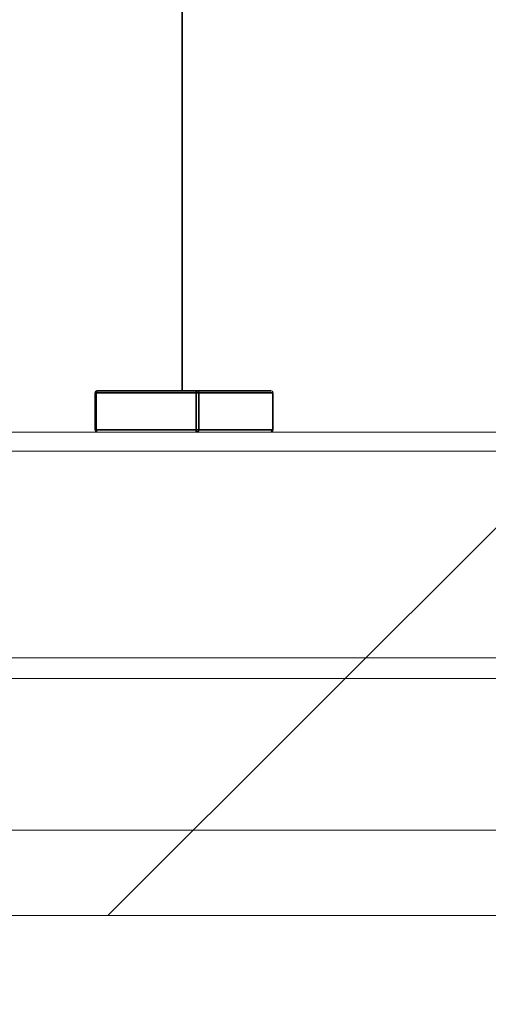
# Model space of a CAD drawing. Header units: millimetres. Extents: x 4 to 1188, y 1 to 840.
# Tile 223 of 256: x 682.086 to 682.539, y 417.617 to 418.569. Entities that reach past the tile are written whole.
import ezdxf

# ---------------------------------------------------------------- set-up
doc = ezdxf.new("R2010")
doc.units = ezdxf.units.MM
doc.layers.add('1', color=7, linetype='Continuous')
doc.styles.add('Arial Unicode MS', font='Arial Unicode MS')
doc.dimstyles.get("Standard").update_dxf_attribs({"dimtxt": 0.18, "dimasz": 0.18, "dimexe": 0.18, "dimexo": 0.0625, "dimgap": 0.09, "dimtad": 0, "dimtih": 1, "dimtoh": 1, "dimdec": 4, "dimzin": 0, "dimdsep": 46, "dimtxsty": 'Standard', "dimcen": 0.09, "dimadec": 0, "dimazin": 0, "dimtfac": 1, "dimtdec": 4, "dimtofl": 0, "dimtmove": 0, "dimatfit": 3, "dimfxl": 0, "dimtolj": 1, "dimtzin": 0, "dimarcsym": 0})

# ---------------------------------------------------------------- blocks, each defined once
blk = doc.blocks.new('_U30')
at = {"layer": '1', "color": 18, "lineweight": 35}
for p, q in [((692.95924, 533.08637), (641.22947, 533.08637)), ((643.22947, 533.08637), (643.22947, 331.75126)), ((725.42636, 331.75126), (641.22947, 331.75126))]:
    blk.add_line(p, q, dxfattribs=at)
at = {"layer": '1', "color": 18, "lineweight": 70}
for points in [[(643.22947, 533.08637), (644.0054, 529.58637), (642.45354, 529.58637)], [(643.22947, 331.75126), (642.45354, 335.25126), (644.0054, 335.25126)]]:
    blk.add_solid(points, dxfattribs=at)
at = {"layer": '1', "color": 18, "linetype": 'Continuous', "lineweight": 13, "insert": (642.77658, 428.04215), "char_height": 3, "attachment_point": 7, "rotation": 90, "line_spacing_factor": 1.047437, "style": 'Arial Unicode MS'}
blk.add_mtext('\\fArial Unicode MS|b0|i0;\\W1.0000;1510', dxfattribs=at)

msp = doc.modelspace()

# ---------------------------------------------------------------- hatches: boundary and pattern name
at = {"layer": '1', "linetype": 'Continuous', "lineweight": 35}
h = msp.add_hatch(dxfattribs=at)
h.set_pattern_fill('ANSI31', color=154, scale=1.55, angle=-2.13e-14, style=0)
h.paths.add_polyline_path([(682.72923, 417.95196), (682.56134, 417.95196), (682.56134, 417.70262), (681.8974, 417.70262), (681.8974, 417.95196), (674.51521, 417.95196), (674.51521, 418.15196), (674.90505, 418.15196), (674.90505, 418.95196), (676.62794, 418.95196), (676.62794, 418.15196), (682.72923, 418.15196)], flags=0)
h = msp.add_hatch(dxfattribs=at)
h.set_pattern_fill('ANSI31', color=154, scale=1.55, angle=29.9848, style=0)
h.paths.add_polyline_path([(673.50221, 417.95196), (673.50221, 418.1704), (675.17106, 418.1704), (675.17106, 417.95196)], flags=0)
h.paths.add_polyline_path([(675.30355, 417.95196), (675.30355, 418.1704), (682.72923, 418.1704), (682.72923, 417.95196)], flags=0)
h.paths.add_polyline_path([(672.566, 417.95196), (672.566, 418.1704), (673.1466, 418.1704), (673.1466, 417.95196)], flags=0)

# ---------------------------------------------------------------- linework, layer by layer
at = {"layer": '1', "color": 154, "linetype": 'Continuous', "lineweight": 35}
for p, q in [((682.2428, 420.8886), (682.2428, 418.21073)), ((682.15993, 418.2084), (682.15861, 418.2084)), ((682.15993, 418.1724), (682.15993, 418.2084)), ((682.15993, 418.2084), (682.2564, 418.2084)), ((682.25709, 418.2104), (682.16061, 418.2104)), ((682.2564, 418.2084), (682.2564, 418.1724)), ((682.25897, 418.2084), (682.2564, 418.2084)), ((682.32868, 418.2104), (682.25709, 418.2104)), ((682.25897, 418.2084), (682.33056, 418.2084)), ((682.25897, 418.1724), (682.25897, 418.2084)), ((682.33056, 418.2084), (682.33068, 418.2084)), ((682.33056, 418.2084), (682.33056, 418.1724)), ((682.15993, 418.1724), (682.15861, 418.1724)), ((682.2564, 418.1724), (682.15993, 418.1724)), ((682.25897, 418.1724), (682.2564, 418.1724)), ((682.33056, 418.1724), (682.25897, 418.1724)), ((682.32941, 418.17055), (682.33056, 418.1724)), ((682.33056, 418.1724), (682.33068, 418.1724))]:
    msp.add_line(p, q, dxfattribs=at)
at = {"layer": '1', "color": 154, "linetype": 'Continuous', "lineweight": 13}
for p, q in [((682.15861, 418.2084), (682.15861, 418.1724)), ((682.15873, 418.2084), (682.15861, 418.2084)), ((682.16061, 418.2104), (682.2115, 418.2104)), ((682.20708, 418.2104), (682.20728, 418.2104)), ((682.20947, 418.2104), (682.20709, 418.2104)), ((682.20728, 418.21066), (682.20728, 418.2104)), ((682.20947, 418.2104), (682.20947, 418.21066)), ((682.21095, 418.21066), (682.21084, 418.21066)), ((682.21084, 418.21066), (682.21124, 418.21066)), ((682.21095, 418.2104), (682.21084, 418.2104)), ((682.21143, 418.2104), (682.21165, 418.2104)), ((682.21153, 418.2104), (682.21532, 418.2104)), ((682.21719, 418.21066), (682.21686, 418.21066)), ((682.21719, 418.2104), (682.21686, 418.2104)), ((682.21834, 418.2104), (682.2185, 418.2104)), ((682.22132, 418.2104), (682.2184, 418.2104)), ((682.2223, 418.2104), (682.2223, 418.21066)), ((682.23978, 418.2104), (682.23617, 418.2104)), ((682.2396, 418.21066), (682.24424, 418.21066)), ((682.23983, 418.2104), (682.23983, 418.21066)), ((682.23993, 418.2104), (682.23983, 418.2104)), ((682.24052, 418.21066), (682.24008, 418.21066)), ((682.2403, 418.21066), (682.24052, 418.21066)), ((682.24869, 418.2104), (682.24036, 418.2104)), ((682.24037, 418.2104), (682.32868, 418.2104)), ((682.24498, 418.2104), (682.24072, 418.2104)), ((682.24424, 418.2104), (682.24424, 418.21066)), ((682.24445, 418.2104), (682.24424, 418.2104)), ((682.24429, 418.21066), (682.245, 418.21066)), ((682.2443, 418.21066), (682.24869, 418.21066)), ((682.245, 418.21066), (682.24432, 418.21066)), ((682.24869, 418.21066), (682.24438, 418.21066)), ((682.24869, 418.21066), (682.24869, 418.2104)), ((682.24891, 418.2104), (682.24869, 418.2104)), ((682.33068, 418.1724), (682.33068, 418.2084)), ((675.30355, 418.1704), (682.72923, 418.1704)), ((682.32868, 418.1704), (682.32941, 418.17055)), ((676.62794, 418.15196), (682.72923, 418.15196)), ((682.72923, 417.95196), (675.30355, 417.95196)), ((681.88505, 417.93196), (682.55857, 417.93196)), ((682.55857, 417.78529), (681.88505, 417.78529)), ((682.56134, 417.70262), (681.8974, 417.70262))]:
    msp.add_line(p, q, dxfattribs=at)
for centre, major_axis, start_param, end_param in [((682.16061, 418.2084), (0, 0.002), 0, 1.570796), ((682.32868, 418.2084), (0, -0.002), 1.570796, 3.141593), ((682.16061, 418.1724), (0, 0.002), 1.570796, 3.141593)]:
    msp.add_ellipse(centre, major_axis=major_axis, ratio=0.939693, start_param=start_param, end_param=end_param, dxfattribs=at)
at = {"layer": '1', "color": 154, "linetype": 'Continuous', "lineweight": 35}
for centre, major_axis, ratio, start_param, end_param in [((682.16061, 418.2084), (0, 0.002), 0.34202, 0, 1.570796), ((682.25709, 418.2084), (0, -0.002), 0.34202, 3.141593, 4.712389), ((682.25709, 418.2084), (0, 0.002), 0.939693, 4.712389, 6.283185), ((682.16061, 418.1724), (0, 0.002), 0.34202, 1.570796, 3.141593), ((682.25709, 418.1724), (0, -0.002), 0.34202, 4.712389, 6.283185), ((682.25709, 418.1724), (0, 0.002), 0.939693, 3.141593, 4.712389)]:
    msp.add_ellipse(centre, major_axis=major_axis, ratio=ratio, start_param=start_param, end_param=end_param, dxfattribs=at)
at = {"layer": '1', "color": 154, "linetype": 'Continuous', "lineweight": 13}
for points, knots in [([(682.20947, 418.21066), (682.20923, 418.21066), (682.20877, 418.21066), (682.20817, 418.21066), (682.2077, 418.21066), (682.20736, 418.21066), (682.20714, 418.21066), (682.20705, 418.21066), (682.20709, 418.21066), (682.20722, 418.21066), (682.20728, 418.21066)], [0, 0, 0, 0, 0.16287, 0.309908, 0.444611, 0.566631, 0.67929, 0.787329, 0.892674, 1, 1, 1, 1]), ([(682.20728, 418.21066), (682.20735, 418.21066), (682.20747, 418.21066), (682.20774, 418.21066), (682.20807, 418.21066), (682.20846, 418.21066), (682.20891, 418.21066), (682.20942, 418.21066), (682.20999, 418.21066), (682.21062, 418.21066), (682.2113, 418.21066), (682.21202, 418.21066), (682.21278, 418.21066), (682.21359, 418.21066), (682.21443, 418.21066), (682.21532, 418.21066), (682.21624, 418.21066), (682.21687, 418.21066), (682.21719, 418.21066)], [0, 0, 0, 0, 0.045249, 0.089046, 0.133753, 0.17902, 0.22622, 0.276333, 0.330502, 0.389318, 0.451844, 0.517626, 0.587612, 0.660911, 0.739117, 0.821058, 0.908157, 1, 1, 1, 1]), ([(682.2223, 418.21066), (682.22156, 418.21066), (682.22012, 418.21066), (682.21808, 418.21066), (682.2162, 418.21066), (682.21451, 418.21066), (682.21299, 418.21066), (682.21165, 418.21066), (682.21047, 418.21066), (682.20979, 418.21066), (682.20947, 418.21066)], [0, 0, 0, 0, 0.16399, 0.316279, 0.457451, 0.587187, 0.706146, 0.814209, 0.912106, 1, 1, 1, 1]), ([(682.2223, 418.2104), (682.22156, 418.2104), (682.22012, 418.2104), (682.21808, 418.2104), (682.2162, 418.2104), (682.21451, 418.2104), (682.21299, 418.2104), (682.21165, 418.2104), (682.21047, 418.2104), (682.20979, 418.2104), (682.20947, 418.2104)], [0, 0, 0, 0, 0.16399, 0.316279, 0.457451, 0.587187, 0.706146, 0.814209, 0.912106, 1, 1, 1, 1]), ([(682.21329, 418.21066), (682.21314, 418.21066), (682.21285, 418.21066), (682.21243, 418.21066), (682.21207, 418.21066), (682.21174, 418.21066), (682.21147, 418.21066), (682.21124, 418.21066), (682.21106, 418.21066), (682.21099, 418.21066), (682.21095, 418.21066)], [0, 0, 0, 0, 0.163277, 0.310892, 0.446819, 0.569906, 0.684024, 0.789987, 0.895592, 1, 1, 1, 1]), ([(682.21329, 418.2104), (682.21314, 418.2104), (682.21285, 418.2104), (682.21243, 418.2104), (682.21207, 418.2104), (682.21174, 418.2104), (682.21147, 418.2104), (682.21124, 418.2104), (682.21106, 418.2104), (682.21099, 418.2104), (682.21095, 418.2104)], [0, 0, 0, 0, 0.163277, 0.310892, 0.446819, 0.569906, 0.684024, 0.789987, 0.895592, 1, 1, 1, 1]), ([(682.21124, 418.21066), (682.21143, 418.21066), (682.21183, 418.21066), (682.21256, 418.21066), (682.21343, 418.21066), (682.21426, 418.21066), (682.21501, 418.21066), (682.21568, 418.21066), (682.21642, 418.21066), (682.21725, 418.21066), (682.21815, 418.21066), (682.21913, 418.21066), (682.2202, 418.21066), (682.22094, 418.21066), (682.22132, 418.21066)], [0, 0, 0, 0, 0.069993, 0.151179, 0.244049, 0.348789, 0.406942, 0.471758, 0.543422, 0.621403, 0.705702, 0.796988, 0.895269, 1, 1, 1, 1]), ([(682.22195, 418.2104), (682.22161, 418.2104), (682.2209, 418.2104), (682.21985, 418.2104), (682.21884, 418.2104), (682.2179, 418.2104), (682.21702, 418.2104), (682.21622, 418.2104), (682.21547, 418.2104), (682.2148, 418.2104), (682.21418, 418.2104), (682.21363, 418.2104), (682.21313, 418.2104), (682.2127, 418.2104), (682.21234, 418.2104), (682.21203, 418.2104), (682.21179, 418.2104), (682.21163, 418.2104), (682.21156, 418.2104), (682.21154, 418.2104)], [0, 0, 0, 0, 0.083921, 0.173983, 0.258521, 0.3381, 0.412779, 0.483137, 0.549145, 0.61112, 0.66941, 0.723298, 0.7744, 0.82126, 0.865523, 0.906508, 0.945604, 0.982512, 1, 1, 1, 1]), ([(682.21686, 418.21066), (682.21649, 418.21066), (682.2158, 418.21066), (682.21484, 418.21066), (682.21402, 418.21066), (682.21352, 418.21066), (682.21329, 418.21066)], [0, 0, 0, 0, 0.314678, 0.585132, 0.813475, 1, 1, 1, 1]), ([(682.21686, 418.2104), (682.21649, 418.2104), (682.2158, 418.2104), (682.21484, 418.2104), (682.21402, 418.2104), (682.21352, 418.2104), (682.21329, 418.2104)], [0, 0, 0, 0, 0.314678, 0.585132, 0.813475, 1, 1, 1, 1]), ([(682.22132, 418.21066), (682.22103, 418.21066), (682.22047, 418.21066), (682.21974, 418.21066), (682.21917, 418.21066), (682.21875, 418.21066), (682.21848, 418.21066), (682.21834, 418.21066), (682.21832, 418.21066), (682.21844, 418.21066), (682.2185, 418.21066)], [0, 0, 0, 0, 0.175284, 0.3323, 0.472555, 0.59864, 0.711841, 0.814222, 0.907964, 1, 1, 1, 1]), ([(682.2185, 418.21066), (682.21857, 418.21066), (682.2187, 418.21066), (682.21902, 418.21066), (682.21942, 418.21066), (682.2199, 418.21066), (682.22047, 418.21066), (682.22112, 418.21066), (682.22185, 418.21066), (682.22266, 418.21066), (682.22352, 418.21066), (682.22444, 418.21066), (682.22539, 418.21066), (682.22637, 418.21066), (682.2274, 418.21066), (682.22846, 418.21066), (682.22956, 418.21066), (682.2303, 418.21066), (682.23067, 418.21066)], [0, 0, 0, 0, 0.0391, 0.07853, 0.118928, 0.162015, 0.208997, 0.259988, 0.316442, 0.37843, 0.444682, 0.513469, 0.585629, 0.660965, 0.739818, 0.822306, 0.909148, 1, 1, 1, 1]), ([(682.22744, 418.21066), (682.22697, 418.21066), (682.22607, 418.21066), (682.22486, 418.21066), (682.22382, 418.21066), (682.22311, 418.21066), (682.22265, 418.21066), (682.22237, 418.21066), (682.22214, 418.21066), (682.22199, 418.21066), (682.2219, 418.21066), (682.22187, 418.21066), (682.22189, 418.21066), (682.22197, 418.21066), (682.22201, 418.21066)], [0, 0, 0, 0, 0.1751, 0.334238, 0.478338, 0.610848, 0.672498, 0.728983, 0.780306, 0.828186, 0.87296, 0.915674, 0.957732, 1, 1, 1, 1]), ([(682.22201, 418.21066), (682.22206, 418.21066), (682.22216, 418.21066), (682.22239, 418.21066), (682.22266, 418.21066), (682.22298, 418.21066), (682.22335, 418.21066), (682.22377, 418.21066), (682.22423, 418.21066), (682.22474, 418.21066), (682.22529, 418.21066), (682.22587, 418.21066), (682.22649, 418.21066), (682.22714, 418.21066), (682.22782, 418.21066), (682.22854, 418.21066), (682.22929, 418.21066), (682.22979, 418.21066), (682.23005, 418.21066)], [0, 0, 0, 0, 0.047075, 0.091526, 0.135716, 0.181019, 0.227383, 0.276583, 0.329979, 0.387837, 0.449327, 0.514837, 0.584688, 0.65839, 0.736147, 0.81967, 0.907579, 1, 1, 1, 1]), ([(682.23983, 418.21066), (682.23975, 418.21066), (682.23958, 418.21066), (682.23919, 418.21066), (682.23869, 418.21066), (682.2381, 418.21066), (682.23741, 418.21066), (682.23661, 418.21066), (682.23572, 418.21066), (682.23471, 418.21066), (682.2336, 418.21066), (682.23236, 418.21066), (682.23099, 418.21066), (682.2295, 418.21066), (682.22788, 418.21066), (682.22613, 418.21066), (682.22425, 418.21066), (682.22297, 418.21066), (682.2223, 418.21066)], [0, 0, 0, 0, 0.034539, 0.068446, 0.103088, 0.13979, 0.17946, 0.222893, 0.270938, 0.32355, 0.381968, 0.447495, 0.520046, 0.600262, 0.688396, 0.784196, 0.88815, 1, 1, 1, 1]), ([(682.23983, 418.2104), (682.23975, 418.2104), (682.23958, 418.2104), (682.23919, 418.2104), (682.23869, 418.2104), (682.2381, 418.2104), (682.23741, 418.2104), (682.23661, 418.2104), (682.23572, 418.2104), (682.23471, 418.2104), (682.2336, 418.2104), (682.23236, 418.2104), (682.23099, 418.2104), (682.2295, 418.2104), (682.22788, 418.2104), (682.22613, 418.2104), (682.22425, 418.2104), (682.22297, 418.2104), (682.2223, 418.2104)], [0, 0, 0, 0, 0.034539, 0.068446, 0.103088, 0.13979, 0.17946, 0.222893, 0.270938, 0.32355, 0.381968, 0.447495, 0.520046, 0.600262, 0.688396, 0.784196, 0.88815, 1, 1, 1, 1]), ([(682.23606, 418.21066), (682.23599, 418.21066), (682.23584, 418.21066), (682.23548, 418.21066), (682.23502, 418.21066), (682.23446, 418.21066), (682.23381, 418.21066), (682.23307, 418.21066), (682.23223, 418.21066), (682.23132, 418.21066), (682.23036, 418.21066), (682.22938, 418.21066), (682.2284, 418.21066), (682.22776, 418.21066), (682.22744, 418.21066)], [0, 0, 0, 0, 0.060057, 0.117405, 0.175561, 0.2384, 0.308476, 0.387268, 0.475034, 0.573639, 0.678032, 0.783977, 0.890757, 1, 1, 1, 1]), ([(682.23005, 418.21066), (682.23032, 418.21066), (682.23084, 418.21066), (682.23159, 418.21066), (682.23229, 418.21066), (682.23294, 418.21066), (682.23352, 418.21066), (682.23407, 418.21066), (682.23455, 418.21066), (682.23499, 418.21066), (682.23535, 418.21066), (682.23567, 418.21066), (682.2359, 418.21066), (682.23608, 418.21066), (682.23618, 418.21066), (682.23621, 418.21066), (682.23618, 418.21066), (682.2361, 418.21066), (682.23606, 418.21066)], [0, 0, 0, 0, 0.094078, 0.183743, 0.267612, 0.347327, 0.423187, 0.49364, 0.560755, 0.623644, 0.682206, 0.735895, 0.785138, 0.830371, 0.873588, 0.915689, 0.956941, 1, 1, 1, 1]), ([(682.23067, 418.21066), (682.23117, 418.21066), (682.23214, 418.21066), (682.23353, 418.21066), (682.23484, 418.21066), (682.23605, 418.21066), (682.23714, 418.21066), (682.23807, 418.21066), (682.23883, 418.21066), (682.2394, 418.21066), (682.23981, 418.21066), (682.24002, 418.21066), (682.24005, 418.21066), (682.23991, 418.21066), (682.23983, 418.21066)], [0, 0, 0, 0, 0.113222, 0.222436, 0.328941, 0.432255, 0.529309, 0.617114, 0.696232, 0.767885, 0.832331, 0.890498, 0.945728, 1, 1, 1, 1]), ([(682.24424, 418.21066), (682.24416, 418.21066), (682.244, 418.21066), (682.24365, 418.21066), (682.24321, 418.21066), (682.24268, 418.21066), (682.24208, 418.21066), (682.24138, 418.21066), (682.24061, 418.21066), (682.24006, 418.21066), (682.23978, 418.21066)], [0, 0, 0, 0, 0.112855, 0.222519, 0.33314, 0.446105, 0.568897, 0.700572, 0.843031, 1, 1, 1, 1]), ([(682.24424, 418.2104), (682.24416, 418.2104), (682.244, 418.2104), (682.24365, 418.2104), (682.24321, 418.2104), (682.24268, 418.2104), (682.24208, 418.2104), (682.24138, 418.2104), (682.24061, 418.2104), (682.24006, 418.2104), (682.23978, 418.2104)], [0, 0, 0, 0, 0.112855, 0.222519, 0.33314, 0.446105, 0.568897, 0.700572, 0.843031, 1, 1, 1, 1]), ([(682.3294, 418.17055), (682.32961, 418.17063), (682.32998, 418.17084), (682.3304, 418.17131), (682.33064, 418.17186), (682.33066, 418.17222), (682.33064, 418.1724)], [0, 0, 0, 0, 0.259983, 0.5159, 0.763805, 1, 1, 1, 1])]:
    msp.add_open_spline(points, degree=3, knots=knots, dxfattribs=at)

# ---------------------------------------------------------------- dimensions: what is measured, and where the dimension line sits
at = {"layer": '1', "color": 18, "linetype": 'Continuous', "lineweight": 13}
dim = msp.add_linear_dim(base=(643.22947, 331.75126), p1=(728.42677, 533.08637), p2=(726.42636, 331.75126), angle=90, dimstyle='Standard', override={"dimtxt": 3, "dimasz": 3.5, "dimexe": 2, "dimexo": 1, "dimgap": 1.5, "dimtad": 1, "dimtih": 0, "dimtoh": 0, "dimdec": 0, "dimlfac": 7.5, "dimzin": 8, "dimdsep": 44, "dimlunit": 2, "dimtxsty": 'Arial Unicode MS', "dimsah": 1, "dimse1": 0, "dimse2": 0, "dimsd1": 0, "dimsd2": 0, "dimclrd": 18, "dimclre": 18, "dimclrt": 18, "dimtol": 0, "dimtm": -0.1, "dimtfac": 0.666667, "dimtdec": 2, "dimtofl": 1, "dimtmove": 0, "dimtzin": 8, "dimlwd": 35, "dimlwe": 35}, dxfattribs=at)
dim.commit()
dim.dimension.update_dxf_attribs({"geometry": '_U30', "text_midpoint": (643.22947, 432.41881), "dimtype": 160})

doc.saveas('drawing.dxf')
